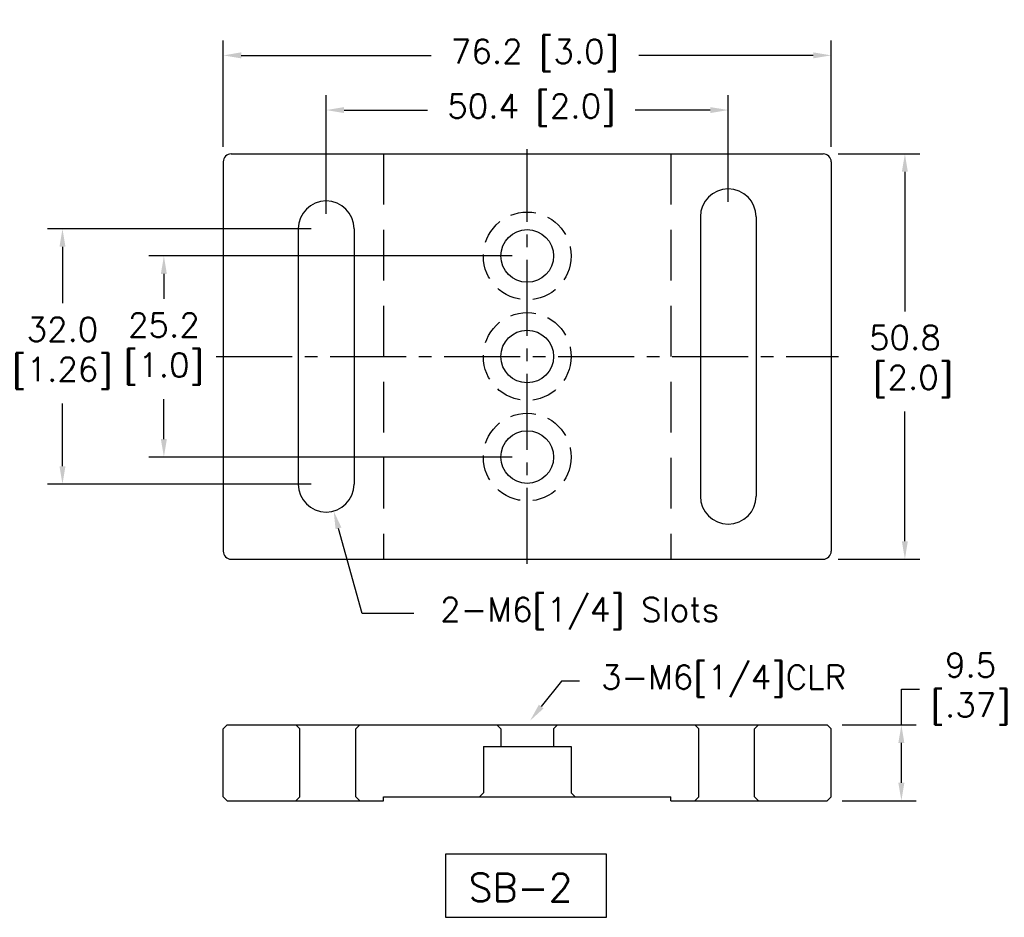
# Model space of a CAD drawing. Extents: x 80 to 204, y 44 to 156.
import ezdxf

# ---------------------------------------------------------------- set-up
doc = ezdxf.new("R2010")
doc.units = 0
doc.header["$LTSCALE"] = 0.5
doc.header["$MEASUREMENT"] = 0
doc.linetypes.add('CENTER2', pattern=[28.575, 19.05, -3.175, 3.175, -3.175])
doc.linetypes.add('DASHED', pattern=[19.05, 12.7, -6.35])
doc.layers.get('Defpoints').update_dxf_attribs({"linetype": 'CONTINUOUS'})
doc.layers.add('外形輪廓', color=7, linetype='CONTINUOUS')
doc.layers.add('隱藏虛線', color=1, linetype='DASHED')
doc.styles.add('STSL', font='romans.shx', dxfattribs={"bigfont": 'stsl.shx'})
doc.dimstyles.new('11', dxfattribs={"dimscale": 1.5, "dimtxt": 2, "dimasz": 1.5, "dimexe": 1.25, "dimexo": 1.25, "dimgap": 1, "dimtad": 0, "dimtih": 1, "dimtoh": 1, "dimdec": 1, "dimzin": 1, "dimdsep": 46, "dimtxsty": 'STSL', "dimcen": 0, "dimadec": 3, "dimazin": 0, "dimtfac": 1, "dimtdec": 1, "dimtofl": 0, "dimtmove": 0, "dimatfit": 3, "dimfxl": 0, "dimtolj": 1, "dimtzin": 0, "dimarcsym": 0})

# ---------------------------------------------------------------- blocks, each defined once
blk = doc.blocks.new('*D4')
at = {"layer": 'Defpoints', "color": 0, "ltscale": 0.5}
for p in [(144.28, 68.31), (140.86, 64)]:
    blk.add_point(p, dxfattribs=at)
at = {"layer": '外形輪廓', "color": 0, "lineweight": -2, "ltscale": 0.5}
for p, q in [((148.21, 73.26), (145.68, 70.07)), ((150.46, 73.26), (148.21, 73.26))]:
    blk.add_line(p, q, dxfattribs=at)
at = {"layer": '外形輪廓', "color": 0, "ltscale": 0.5}
blk.add_solid([(145.38, 70.31), (145.97, 69.84), (144.28, 68.31)], dxfattribs=at)
at = {"layer": '外形輪廓', "color": 0, "lineweight": 13, "ltscale": 0.5, "insert": (168.53, 73.26), "char_height": 3, "attachment_point": 5, "style": 'STSL'}
blk.add_mtext('\\A1;3-M6[1/4]CLR', dxfattribs=at)
blk = doc.blocks.new('*D5')
at = {"layer": 'Defpoints', "color": 0}
for p in [(118.72, 144.84), (169.12, 131.45), (118.72, 129.95)]:
    blk.add_point(p, dxfattribs=at)
at = {"layer": '外形輪廓', "color": 0, "lineweight": -2}
for p, q in [((118.72, 131.83), (118.72, 146.71)), ((169.12, 133.33), (169.12, 146.71)), ((120.97, 144.84), (131.44, 144.84)), ((166.87, 144.84), (157.44, 144.84))]:
    blk.add_line(p, q, dxfattribs=at)
at = {"layer": '外形輪廓', "color": 0}
for points in [[(120.97, 145.21), (120.97, 144.46), (118.72, 144.84)], [(166.87, 145.21), (166.87, 144.46), (169.12, 144.84)]]:
    blk.add_solid(points, dxfattribs=at)
at = {"layer": '外形輪廓', "color": 0, "lineweight": 13, "insert": (144.44, 144.84), "char_height": 3, "attachment_point": 5, "style": 'STSL'}
blk.add_mtext('\\A1;50.4 [2.0]', dxfattribs=at)
blk = doc.blocks.new('*D6')
at = {"layer": 'Defpoints', "color": 0}
for p in [(118.72, 129.95), (85.67, 97.95), (118.72, 97.95)]:
    blk.add_point(p, dxfattribs=at)
at = {"layer": '外形輪廓', "color": 0, "lineweight": -2}
for p, q in [((116.85, 129.95), (83.79, 129.95)), ((85.67, 127.7), (85.67, 120.63)), ((85.67, 100.2), (85.67, 108.06)), ((116.85, 97.95), (83.79, 97.95))]:
    blk.add_line(p, q, dxfattribs=at)
at = {"layer": '外形輪廓', "color": 0}
for points in [[(85.29, 127.7), (86.04, 127.7), (85.67, 129.95)], [(85.29, 100.2), (86.04, 100.2), (85.67, 97.95)]]:
    blk.add_solid(points, dxfattribs=at)
at = {"layer": '外形輪廓', "color": 0, "lineweight": 13, "insert": (85.67, 114.34), "char_height": 3, "attachment_point": 5, "style": 'STSL'}
blk.add_mtext('\\A1;32.0\\P[1.26]', dxfattribs=at)
blk = doc.blocks.new('*D7')
at = {"layer": 'Defpoints', "color": 0, "ltscale": 0.5}
for p in [(181.02, 139.35), (181.02, 88.55), (191.26, 88.55)]:
    blk.add_point(p, dxfattribs=at)
at = {"layer": '外形輪廓', "color": 0, "lineweight": -2, "ltscale": 0.5}
for p, q in [((182.9, 139.35), (193.13, 139.35)), ((191.26, 137.1), (191.26, 119.61)), ((191.26, 90.8), (191.26, 107.04)), ((182.9, 88.55), (193.13, 88.55))]:
    blk.add_line(p, q, dxfattribs=at)
at = {"layer": '外形輪廓', "color": 0, "ltscale": 0.5}
for points in [[(190.88, 137.1), (191.63, 137.1), (191.26, 139.35)], [(190.88, 90.8), (191.63, 90.8), (191.26, 88.55)]]:
    blk.add_solid(points, dxfattribs=at)
at = {"layer": '外形輪廓', "color": 0, "lineweight": 13, "ltscale": 0.5, "insert": (191.26, 113.32), "char_height": 3, "attachment_point": 5, "style": 'STSL'}
blk.add_mtext('\\A1;50.8\\P [2.0]', dxfattribs=at)
blk = doc.blocks.new('*D8')
at = {"layer": 'Defpoints', "color": 0}
for p in [(117.78, 101.33), (119.66, 94.58)]:
    blk.add_point(p, dxfattribs=at)
at = {"layer": '外形輪廓', "color": 0, "lineweight": -2}
for p, q in [((123.24, 81.74), (120.26, 92.41)), ((129.7, 81.74), (123.24, 81.74))]:
    blk.add_line(p, q, dxfattribs=at)
at = {"layer": '外形輪廓', "color": 0}
blk.add_solid([(120.63, 92.52), (119.9, 92.31), (119.66, 94.58)], dxfattribs=at)
at = {"layer": '外形輪廓', "color": 0, "insert": (150.49, 81.74), "char_height": 3, "attachment_point": 5, "style": 'STSL'}
blk.add_mtext('\\A1;2-M6[1/4] Slots', dxfattribs=at)
blk = doc.blocks.new('*D9')
at = {"layer": 'Defpoints', "color": 0}
for p in [(181.52, 67.77), (181.52, 58.27), (190.82, 58.27)]:
    blk.add_point(p, dxfattribs=at)
at = {"layer": '外形輪廓', "color": 0, "lineweight": -2}
for p, q in [((190.82, 67.77), (190.82, 72.27)), ((190.82, 72.27), (193.07, 72.27)), ((183.4, 67.77), (192.69, 67.77)), ((190.82, 60.52), (190.82, 65.52)), ((183.4, 58.27), (192.69, 58.27))]:
    blk.add_line(p, q, dxfattribs=at)
at = {"layer": '外形輪廓', "color": 0}
for points in [[(190.44, 65.52), (191.19, 65.52), (190.82, 67.77)], [(190.44, 60.52), (191.19, 60.52), (190.82, 58.27)]]:
    blk.add_solid(points, dxfattribs=at)
at = {"layer": '外形輪廓', "color": 0, "insert": (199.5, 72.27), "char_height": 3, "attachment_point": 5, "style": 'STSL'}
blk.add_mtext('\\A1;9.5\\P[.37]', dxfattribs=at)
blk = doc.blocks.new('*D10')
at = {"layer": 'Defpoints', "color": 0}
for p in [(143.92, 126.55), (98.38, 101.35), (143.92, 101.35)]:
    blk.add_point(p, dxfattribs=at)
at = {"layer": '外形輪廓', "color": 0, "lineweight": -2}
for p, q in [((142.05, 126.55), (96.5, 126.55)), ((98.38, 124.3), (98.38, 121.18)), ((98.38, 103.6), (98.38, 108.6)), ((142.05, 101.35), (96.5, 101.35))]:
    blk.add_line(p, q, dxfattribs=at)
at = {"layer": '外形輪廓', "color": 0}
for points in [[(98, 124.3), (98.75, 124.3), (98.38, 126.55)], [(98, 103.6), (98.75, 103.6), (98.38, 101.35)]]:
    blk.add_solid(points, dxfattribs=at)
at = {"layer": '外形輪廓', "color": 0, "insert": (98.38, 114.89), "char_height": 3, "attachment_point": 5, "style": 'STSL'}
blk.add_mtext('\\A1;25.2\\P[1.0]', dxfattribs=at)
blk = doc.blocks.new('*D11')
at = {"layer": 'Defpoints', "color": 0}
for p in [(105.82, 151.69), (105.82, 138.35), (182.02, 138.35)]:
    blk.add_point(p, dxfattribs=at)
at = {"layer": '外形輪廓', "color": 0, "lineweight": -2}
for p, q in [((105.82, 140.23), (105.82, 153.57)), ((182.02, 140.23), (182.02, 153.57)), ((108.07, 151.69), (131.89, 151.69)), ((179.77, 151.69), (157.89, 151.69))]:
    blk.add_line(p, q, dxfattribs=at)
at = {"layer": '外形輪廓', "color": 0}
for points in [[(108.07, 152.07), (108.07, 151.32), (105.82, 151.69)], [(179.77, 152.07), (179.77, 151.32), (182.02, 151.69)]]:
    blk.add_solid(points, dxfattribs=at)
at = {"layer": '外形輪廓', "color": 0, "insert": (144.89, 151.69), "char_height": 3, "attachment_point": 5, "style": 'STSL'}
blk.add_mtext('\\A1;76.2 [3.0]', dxfattribs=at)

msp = doc.modelspace()

# ---------------------------------------------------------------- linework, layer by layer
at = {"layer": '外形輪廓', "color": 3, "linetype": 'CENTER2'}
for p, q in [((143.92, 87.95), (143.92, 139.95)), ((104.92, 113.95), (182.92, 113.95))]:
    msp.add_line(p, q, dxfattribs=at)
at = {"layer": '外形輪廓', "ltscale": 0.3}
for p, q in [((105.82, 138.35), (105.82, 89.55)), ((106.82, 139.35), (181.02, 139.35)), ((182.02, 138.35), (182.02, 89.55)), ((165.62, 131.45), (165.62, 96.45)), ((172.62, 131.45), (172.62, 96.45)), ((115.22, 129.95), (115.22, 97.95)), ((122.22, 129.95), (122.22, 97.95)), ((106.82, 88.55), (181.02, 88.55))]:
    msp.add_line(p, q, dxfattribs=at)
at = {"layer": '外形輪廓', "ltscale": 0.5}
for p, q in [((105.82, 67.27), (106.32, 67.77)), ((105.82, 58.77), (105.82, 67.27)), ((106.32, 67.77), (181.52, 67.77)), ((182.02, 67.27), (181.52, 67.77)), ((182.02, 58.77), (182.02, 67.27)), ((106.32, 58.27), (105.82, 58.77)), ((106.32, 58.27), (125.92, 58.27)), ((125.92, 58.77), (161.92, 58.77)), ((125.92, 58.27), (125.92, 58.77)), ((161.92, 58.27), (161.92, 58.77)), ((161.92, 58.27), (181.52, 58.27)), ((181.52, 58.27), (182.02, 58.77))]:
    msp.add_line(p, q, dxfattribs=at)
at = {"layer": '外形輪廓', "ltscale": 2}
for p, q in [((115.42, 67.27), (114.92, 67.77)), ((115.42, 58.77), (115.42, 67.27)), ((122.92, 67.77), (122.42, 67.27)), ((122.42, 58.77), (122.42, 67.27)), ((140.62, 67.27), (140.12, 67.77)), ((140.62, 67.27), (140.62, 65.07)), ((147.22, 67.27), (147.72, 67.77)), ((147.22, 67.27), (147.22, 65.07)), ((165.42, 67.27), (164.92, 67.77)), ((165.42, 58.77), (165.42, 67.27)), ((172.42, 58.77), (172.42, 67.27)), ((138.42, 65.07), (138.42, 59.27)), ((149.42, 65.07), (149.42, 59.27)), ((137.92, 58.77), (138.42, 59.27)), ((149.92, 58.77), (149.42, 59.27)), ((114.92, 58.27), (115.42, 58.77)), ((122.42, 58.77), (122.92, 58.27))]:
    msp.add_line(p, q, dxfattribs=at)
at = {"layer": '外形輪廓', "ltscale": 1.5}
for p, q in [((172.42, 67.27), (172.92, 67.77)), ((164.92, 58.27), (165.42, 58.77)), ((172.92, 58.27), (172.42, 58.77))]:
    msp.add_line(p, q, dxfattribs=at)
at = {"layer": '外形輪廓', "ltscale": 3}
msp.add_line((138.42, 65.07), (149.42, 65.07), dxfattribs=at)
at = {"layer": '外形輪廓', "color": 0}
msp.add_lwpolyline([(133.69, 43.66), (153.87, 43.66), (153.87, 51.57), (133.69, 51.57)], close=True, dxfattribs=at)
at = {"layer": '外形輪廓', "ltscale": 0.3}
for centre in [(143.92, 126.55), (143.92, 113.95), (143.92, 101.35)]:
    msp.add_circle(centre, 3.3, dxfattribs=at)
for centre, radius, start, end in [((106.82, 138.35), 1, 90, 180), ((181.02, 138.35), 1, 0, 90), ((169.12, 131.45), 3.5, 0, 180), ((118.72, 129.95), 3.5, 0, 180), ((118.72, 97.95), 3.5, 180, 0), ((169.12, 96.45), 3.5, 180, 0), ((106.82, 89.55), 1, 180, 270), ((181.02, 89.55), 1, 270, 0)]:
    msp.add_arc(centre, radius, start, end, dxfattribs=at)
at = {"layer": '隱藏虛線', "color": 0}
for p, q in [((125.92, 139.35), (125.92, 88.55)), ((161.92, 139.35), (161.92, 88.55))]:
    msp.add_line(p, q, dxfattribs=at)
at = {"layer": '隱藏虛線', "color": 0, "ltscale": 0.5}
for centre in [(143.92, 126.55), (143.92, 113.95), (143.92, 101.35)]:
    msp.add_circle(centre, 5.5, dxfattribs=at)

# ---------------------------------------------------------------- texts
at = {"layer": '外形輪廓', "color": 0, "insert": (136.55, 49.16), "char_height": 3.5, "width": 20.01, "attachment_point": 1, "style": 'STSL'}
msp.add_mtext('SB-2', dxfattribs=at)

# ---------------------------------------------------------------- dimensions: what is measured, and where the dimension line sits
at = {"layer": '外形輪廓'}
dim = msp.add_linear_dim(base=(105.82, 151.69), p1=(182.02, 138.35), p2=(105.82, 138.35), dimstyle='11', dxfattribs=at)
dim.commit()
dim.dimension.update_dxf_attribs({"geometry": '*D11', "text_midpoint": (144.89, 151.69), "dimtype": 160})
at = {"layer": '外形輪廓', "lineweight": 13, "ltscale": 0.5}
dim = msp.add_linear_dim(base=(118.72, 144.84), p1=(169.12, 131.45), p2=(118.72, 129.95), text='50.4 [2.0]', dimstyle='11', dxfattribs=at)
dim.commit()
dim.dimension.update_dxf_attribs({"geometry": '*D5', "text_midpoint": (144.44, 144.84), "dimtype": 160})
for base, p1, p2, text, picture, middle in [((191.26, 88.55), (181.02, 139.35), (181.02, 88.55), '<>\\P[]', '*D7', (191.26, 113.32)), ((85.67, 97.95), (118.72, 129.95), (118.72, 97.95), '32.0\\P[1.26]', '*D6', (85.67, 114.34))]:
    dim = msp.add_linear_dim(base=base, p1=p1, p2=p2, angle=90, text=text, dimstyle='11', dxfattribs=at)
    dim.commit()
    dim.dimension.update_dxf_attribs({"geometry": picture, "text_midpoint": middle, "dimtype": 160})
at = {"layer": '外形輪廓'}
for base, p1, p2, text, picture, middle in [((98.38, 101.35), (143.92, 126.55), (143.92, 101.35), '25.2\\P[1.0]', '*D10', (98.38, 114.89)), ((190.82, 58.27), (181.52, 67.77), (181.52, 58.27), '9.5\\P[.37]', '*D9', (199.5, 72.27))]:
    dim = msp.add_linear_dim(base=base, p1=p1, p2=p2, angle=90, text=text, dimstyle='11', dxfattribs=at)
    dim.commit()
    dim.dimension.update_dxf_attribs({"geometry": picture, "text_midpoint": middle, "dimtype": 160})
at = {"layer": '外形輪廓', "color": 0}
dim = msp.add_diameter_dim_2p(p1=(117.78, 101.33), p2=(119.66, 94.58), text='2-M6[1/4] Slots', dimstyle='11', dxfattribs=at)
dim.commit()
dim.dimension.update_dxf_attribs({"geometry": '*D8', "text_midpoint": (150.49, 81.74), "dimtype": 163})
at = {"layer": '外形輪廓', "lineweight": 13, "ltscale": 0.5}
dim = msp.add_radius_dim(center=(140.86, 64), mpoint=(144.28, 68.31), text='3-M6[1/4]CLR', dimstyle='11', dxfattribs=at)
dim.commit()
dim.dimension.update_dxf_attribs({"geometry": '*D4', "text_midpoint": (168.53, 73.26), "dimtype": 164})

doc.saveas('drawing.dxf')
